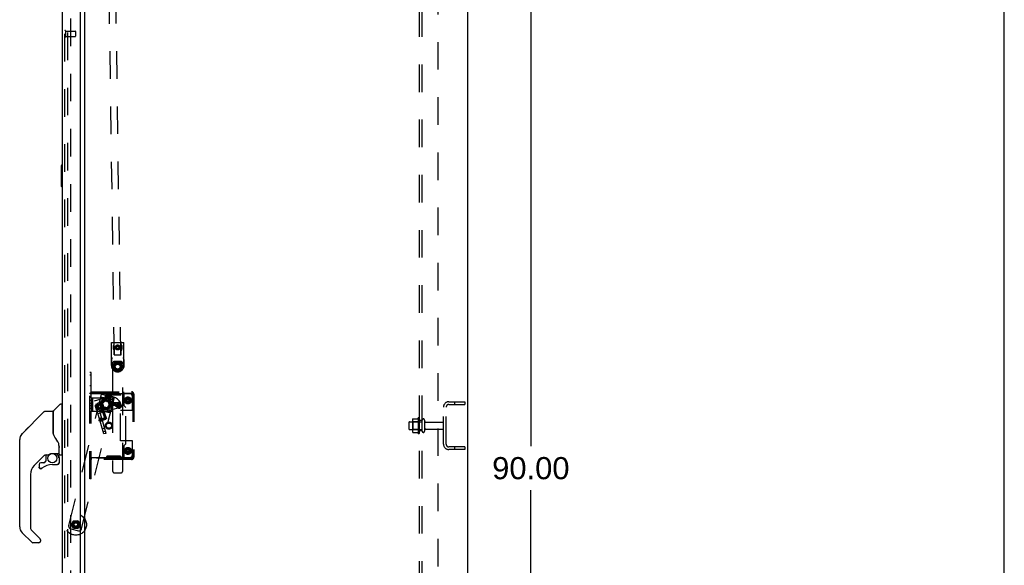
# Model space of a CAD drawing. Header units: inches. Extents: x 0 to 236, y 0 to 153.
# Tile 92 of 99: x 190 to 236, y 50 to 76. Entities that reach past the tile are written whole.
import ezdxf

# ---------------------------------------------------------------- set-up
doc = ezdxf.new("R2010")
doc.units = ezdxf.units.IN
doc.header["$LTSCALE"] = 12.986111
doc.header["$MEASUREMENT"] = 0
doc.linetypes.add('HIDDEN', pattern=[0.2, 0.1, -0.1])
doc.layers.get('0').update_dxf_attribs({"linetype": 'CONTINUOUS'})
for name, color, linetype in [('DEFAULT_2', 8, 'HIDDEN'), ('DIMENSIONS', 7, 'CONTINUOUS'), ('DOOR_2_ASSEMBLY', 7, 'CONTINUOUS'), ('DOOR_3_ASSEMBLY', 7, 'CONTINUOUS'), ('MAIN_DOOR_ASSEMBLY', 7, 'CONTINUOUS'), ('SUBPANELS', 7, 'CONTINUOUS')]:
    doc.layers.add(name, color=color, linetype=linetype)
doc.styles.get("Standard").update_dxf_attribs({"font": 'arial.ttf'})
doc.dimstyles.new('DIMSTYLE_1', dxfattribs={"dimtxt": 1.041667, "dimasz": 1.388889, "dimexe": 0.09, "dimexo": 0.07, "dimgap": 0.0375, "dimtad": 0, "dimtih": 1, "dimtoh": 1, "dimzin": 4, "dimdsep": 46, "dimtxsty": 'Standard', "dimblk": '_FILLED', "dimblk1": '_FILLED', "dimblk2": '_FILLED', "dimcen": 0.09, "dimadec": 3, "dimazin": 1, "dimtfac": 1, "dimtdec": 3, "dimtofl": 0, "dimtmove": 0, "dimatfit": 3, "dimldrblk": '_FILLED', "dimfxl": 0, "dimtolj": 1, "dimtzin": 4, "dimarcsym": 0})

# ---------------------------------------------------------------- blocks, each defined once
blk = doc.blocks.new('_FILLED')
at = {"color": 0, "linetype": 'ByBlock'}
blk.add_solid([(0, 0), (-1, 0.2), (-1, -0.2)], dxfattribs=at)
blk = doc.blocks.new('*D4')
at = {"layer": 'DIMENSIONS', "color": 2, "linetype": 'Continuous'}
for p, q in [((211.619, 99.742), (215.073, 99.742)), ((213.823, 99.742), (213.823, 55.783)), ((213.823, 9.742), (213.823, 53.7)), ((211.619, 9.742), (215.073, 9.742))]:
    blk.add_line(p, q, dxfattribs=at)
at = {"layer": 'DIMENSIONS', "color": 2, "linetype": 'Continuous', "xscale": 1.3888888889, "yscale": 1.3888888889, "zscale": 1.3888888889}
for p, rotation in [((213.823, 99.742), 90), ((213.823, 9.742), 270)]:
    blk.add_blockref('_FILLED', p, dxfattribs=dict(at, rotation=rotation))
at = {"layer": 'DIMENSIONS', "color": 2, "linetype": 'Continuous', "insert": (213.823, 55.263), "char_height": 1.0417, "width": 3.64002, "attachment_point": 2, "line_spacing_factor": 0.9}
blk.add_mtext('90.00', dxfattribs=at)

msp = doc.modelspace()

# ---------------------------------------------------------------- linework, layer by layer
at = {"color": 7, "linetype": 'Continuous'}
for p, q in [((236.111, 0), (236.111, 152.778)), ((210.835, 99.617), (210.835, 9.867)), ((192.835, 17.023), (192.835, 96.461))]:
    msp.add_line(p, q, dxfattribs=at)
at = {"layer": 'DEFAULT_2', "color": 8, "linetype": 'HIDDEN'}
for p, q in [((194.217, 60.074), (193.678, 98.07)), ((194.529, 60.078), (193.99, 98.074)), ((192.022, 16.804), (192.022, 96.679)), ((192.147, 96.679), (192.147, 16.804)), ((194.078, 59.567), (194.078, 60.652)), ((194.078, 60.652), (194.668, 60.652)), ((194.211, 60.067), (194.211, 60.642)), ((194.373, 60.49), (194.314, 60.456)), ((194.314, 60.388), (194.314, 60.456)), ((194.314, 60.388), (194.373, 60.354)), ((194.432, 60.456), (194.373, 60.49)), ((194.373, 60.354), (194.432, 60.388)), ((194.432, 60.456), (194.432, 60.388)), ((194.536, 60.067), (194.536, 60.642)), ((194.559, 60.306), (194.559, 60.305)), ((194.668, 59.567), (194.668, 60.652)), ((194.089, 59.856), (194.089, 59.488)), ((194.211, 60.067), (194.536, 60.067)), ((194.329, 60.075), (194.483, 60.077)), ((194.483, 60.077), (194.529, 60.078)), ((194.529, 60.078), (194.529, 60.078)), ((194.657, 59.856), (194.657, 59.488)), ((194.089, 59.771), (194.089, 59.486)), ((194.123, 59.641), (194.123, 57.836)), ((194.14, 59.516), (194.13, 59.516)), ((194.131, 59.521), (194.248, 59.723)), ((194.248, 59.309), (194.131, 59.511)), ((194.498, 59.766), (194.248, 59.766)), ((194.256, 59.718), (194.251, 59.727)), ((194.256, 59.728), (194.49, 59.728)), ((194.495, 59.727), (194.49, 59.718)), ((194.499, 59.723), (194.615, 59.521)), ((194.615, 59.511), (194.499, 59.309)), ((194.617, 59.516), (194.607, 59.516)), ((194.623, 54.641), (194.623, 59.641)), ((194.657, 59.771), (194.657, 59.486)), ((193.064, 54.242), (193.064, 59.242)), ((193.124, 59.242), (193.064, 59.242)), ((193.124, 59.117), (193.064, 59.117)), ((193.124, 58.054), (193.124, 59.242)), ((194.256, 59.314), (194.251, 59.305)), ((194.49, 59.304), (194.256, 59.304)), ((194.495, 59.305), (194.49, 59.314)), ((193.124, 58.617), (193.064, 58.617)), ((192.07, 52.041), (193.612, 58.227)), ((192.677, 51.89), (194.219, 58.076)), ((193.124, 58.268), (193.064, 58.268)), ((193.071, 58.257), (193.069, 58.259)), ((193.839, 58.242), (193.093, 58.242)), ((193.124, 58.054), (193.124, 57.429)), ((193.124, 58.054), (194.124, 58.054)), ((193.132, 58.255), (193.13, 58.257)), ((193.139, 58.336), (193.139, 58.276)), ((193.139, 58.336), (195.019, 58.336)), ((193.139, 58.276), (194.669, 58.276)), ((193.184, 58.054), (193.184, 57.429)), ((193.278, 57.913), (193.903, 58.093)), ((193.826, 56.38), (193.378, 57.942)), ((193.582, 58.106), (194.189, 57.954)), ((193.612, 58.227), (194.219, 58.076)), ((193.72, 58.071), (193.701, 57.993)), ((193.708, 57.981), (193.701, 57.993)), ((194.031, 57.911), (193.701, 57.993)), ((194.019, 57.904), (193.708, 57.981)), ((193.774, 57.975), (193.762, 57.968)), ((193.794, 58.181), (193.764, 58.06)), ((193.778, 58.112), (193.765, 58.06)), ((193.804, 58.096), (193.774, 57.975)), ((193.778, 58.112), (194.019, 58.052)), ((193.78, 57.958), (193.854, 58.254)), ((193.848, 57.88), (193.78, 57.958)), ((193.944, 57.917), (193.78, 57.958)), ((193.804, 58.096), (193.797, 58.108)), ((193.988, 58.05), (193.804, 58.096)), ((193.877, 58.248), (193.848, 58.132)), ((193.848, 58.132), (193.966, 58.103)), ((193.853, 58.21), (193.85, 58.216)), ((194.011, 58.225), (193.866, 58.261)), ((193.868, 58.261), (193.877, 58.248)), ((193.876, 58.242), (193.876, 58.182)), ((194.501, 58.242), (193.876, 58.242)), ((193.876, 58.182), (193.876, 58.181)), ((194.501, 58.182), (193.876, 58.182)), ((193.995, 58.219), (193.877, 58.248)), ((193.906, 58.241), (193.877, 58.125)), ((193.903, 58.252), (193.906, 58.241)), ((193.965, 58.226), (193.936, 58.11)), ((193.939, 57.942), (194.439, 57.617)), ((193.944, 57.917), (194.018, 58.213)), ((193.988, 58.05), (193.958, 57.929)), ((193.961, 57.975), (194.46, 57.65)), ((193.973, 58.235), (193.965, 58.226)), ((193.995, 58.219), (193.966, 58.103)), ((193.988, 58.05), (194, 58.057)), ((194.008, 58.226), (193.995, 58.219)), ((194.019, 58.052), (194.006, 58)), ((194.037, 58.121), (194.007, 58)), ((194.05, 57.989), (194.031, 57.911)), ((194.121, 58.182), (194.121, 58.242)), ((194.123, 58.336), (194.123, 58.276)), ((194.124, 58.054), (194.124, 57.429)), ((194.257, 58.182), (194.257, 58.242)), ((194.501, 58.242), (194.501, 58.182)), ((194.501, 58.182), (194.501, 58.181)), ((194.51, 58.239), (194.512, 58.239)), ((194.522, 58.241), (194.525, 58.241)), ((194.939, 58.242), (194.538, 58.242)), ((194.654, 58.336), (194.654, 58.276)), ((194.669, 58.276), (194.669, 57.696)), ((194.669, 58.276), (195.019, 58.276)), ((195.064, 57.462), (195.064, 58.117)), ((195.076, 58.216), (195.133, 58.216)), ((195.079, 58.216), (195.079, 55.268)), ((195.133, 58.216), (195.139, 58.216)), ((195.139, 58.216), (195.139, 55.268)), ((193.184, 57.929), (193.064, 57.929)), ((193.064, 57.797), (193.124, 57.797)), ((193.064, 57.686), (193.124, 57.686)), ((193.184, 57.554), (193.064, 57.554)), ((193.184, 57.806), (193.124, 57.806)), ((193.184, 57.678), (193.124, 57.678)), ((193.726, 56.351), (193.278, 57.913)), ((193.306, 57.674), (193.347, 57.53)), ((193.306, 57.671), (193.319, 57.663)), ((193.606, 57.77), (193.312, 57.686)), ((193.316, 57.636), (193.327, 57.634)), ((193.319, 57.663), (193.434, 57.696)), ((193.319, 57.663), (193.353, 57.546)), ((193.327, 57.634), (193.443, 57.667)), ((193.43, 57.762), (193.33, 57.733)), ((193.336, 57.567), (193.344, 57.575)), ((193.344, 57.575), (193.46, 57.608)), ((193.346, 57.532), (193.353, 57.546)), ((193.353, 57.546), (193.468, 57.579)), ((193.652, 57.608), (193.359, 57.524)), ((193.378, 57.746), (193.43, 57.761)), ((193.447, 57.507), (193.378, 57.746)), ((193.396, 57.721), (193.384, 57.728)), ((193.396, 57.721), (193.515, 57.755)), ((193.396, 57.721), (193.448, 57.538)), ((193.499, 57.522), (193.399, 57.493)), ((193.418, 57.805), (193.495, 57.827)), ((193.468, 57.579), (193.434, 57.696)), ((193.448, 57.538), (193.442, 57.526)), ((193.447, 57.507), (193.499, 57.522)), ((193.448, 57.538), (193.568, 57.572)), ((193.451, 57.313), (194.556, 57.63)), ((193.495, 57.827), (193.588, 57.5)), ((193.507, 57.82), (193.495, 57.827)), ((193.507, 57.82), (193.595, 57.513)), ((193.511, 57.478), (193.588, 57.5)), ((193.515, 57.755), (193.522, 57.767)), ((193.603, 57.656), (193.565, 57.643)), ((193.565, 57.643), (193.765, 57.077)), ((193.568, 57.572), (193.58, 57.566)), ((193.595, 57.513), (193.588, 57.5)), ((193.802, 57.09), (193.597, 57.673)), ((193.603, 57.656), (193.606, 57.649)), ((193.606, 57.77), (193.652, 57.608)), ((193.687, 57.705), (193.606, 57.77)), ((193.63, 57.788), (193.761, 57.924)), ((193.682, 57.606), (193.63, 57.788)), ((193.764, 57.915), (193.638, 57.785)), ((193.638, 57.785), (193.688, 57.612)), ((193.638, 57.785), (193.655, 57.781)), ((193.687, 57.705), (193.652, 57.608)), ((193.769, 57.899), (193.655, 57.781)), ((193.655, 57.781), (193.7, 57.624)), ((193.866, 57.56), (193.682, 57.606)), ((193.688, 57.612), (193.7, 57.624)), ((193.688, 57.612), (193.863, 57.568)), ((193.697, 57.506), (193.696, 57.508)), ((193.697, 57.506), (193.839, 57.104)), ((193.858, 57.585), (193.7, 57.624)), ((193.761, 57.924), (193.945, 57.878)), ((193.764, 57.915), (193.769, 57.899)), ((193.939, 57.872), (193.764, 57.915)), ((193.927, 57.859), (193.769, 57.899)), ((193.848, 57.88), (193.944, 57.917)), ((193.972, 57.702), (193.858, 57.585)), ((193.863, 57.568), (193.858, 57.585)), ((193.863, 57.568), (193.989, 57.698)), ((193.997, 57.696), (193.866, 57.56)), ((193.939, 57.872), (193.927, 57.859)), ((193.927, 57.859), (193.972, 57.702)), ((193.989, 57.698), (193.939, 57.872)), ((193.945, 57.878), (193.997, 57.696)), ((193.958, 57.929), (193.965, 57.917)), ((193.989, 57.698), (193.972, 57.702)), ((194.019, 57.904), (194.031, 57.911)), ((194.075, 57.808), (194.072, 57.813)), ((194.077, 57.805), (194.417, 57.584)), ((194.123, 57.836), (194.393, 57.836)), ((194.123, 57.696), (194.123, 54.641)), ((194.393, 57.696), (194.123, 57.696)), ((194.345, 57.728), (194.376, 57.728)), ((194.345, 57.706), (194.376, 57.706)), ((194.522, 57.75), (194.556, 57.63)), ((194.764, 57.601), (194.669, 57.696)), ((194.764, 55.883), (194.764, 57.601)), ((209.71, 55.867), (209.71, 57.617)), ((209.835, 55.867), (209.835, 57.617)), ((209.96, 57.867), (210.71, 57.867)), ((209.96, 57.742), (210.71, 57.742)), ((210.234, 57.867), (210.234, 57.742)), ((210.71, 57.867), (210.71, 57.742)), ((193.124, 54.242), (193.124, 57.429)), ((193.124, 57.429), (194.124, 57.429)), ((193.616, 57.113), (193.516, 57.085)), ((193.525, 57.035), (193.789, 57.128)), ((193.538, 56.997), (193.802, 57.09)), ((193.551, 56.96), (193.815, 57.053)), ((193.552, 57.469), (193.916, 57.378)), ((194.504, 56.022), (194.504, 57.462)), ((195.064, 57.462), (194.504, 57.462)), ((208.27, 57.061), (208.488, 57.061)), ((208.515, 57.098), (208.515, 56.386)), ((208.585, 56.408), (208.585, 57.076)), ((193.659, 56.964), (193.559, 56.935)), ((193.757, 56.623), (193.657, 56.595)), ((208.085, 56.895), (208.085, 56.589)), ((208.115, 56.925), (208.71, 56.925)), ((208.115, 56.559), (208.71, 56.559)), ((208.249, 56.997), (208.249, 56.486)), ((208.269, 56.925), (208.249, 56.945)), ((208.269, 56.558), (208.249, 56.538)), ((208.565, 56.925), (208.269, 56.925)), ((208.269, 56.925), (208.269, 56.558)), ((208.565, 56.558), (208.269, 56.558)), ((208.565, 56.925), (208.585, 56.945)), ((208.565, 56.925), (208.565, 56.558)), ((208.565, 56.558), (208.585, 56.538)), ((208.71, 56.477), (208.71, 57.006)), ((208.816, 57.006), (208.816, 56.477)), ((208.878, 56.908), (209.68, 56.908)), ((208.878, 56.576), (209.68, 56.576)), ((193.8, 56.473), (193.7, 56.445)), ((193.826, 56.38), (193.726, 56.351)), ((208.27, 56.423), (208.488, 56.423)), ((195.064, 56.022), (194.504, 56.022)), ((194.669, 55.788), (194.764, 55.883)), ((194.669, 55.788), (194.669, 55.208)), ((195.064, 55.367), (195.064, 56.022)), ((210.71, 55.742), (209.96, 55.742)), ((210.234, 55.742), (210.234, 55.617)), ((210.71, 55.742), (210.71, 55.617)), ((193.124, 55.216), (193.064, 55.216)), ((193.069, 55.225), (193.066, 55.223)), ((193.077, 55.231), (193.074, 55.229)), ((193.087, 55.237), (193.084, 55.235)), ((193.093, 55.242), (193.09, 55.239)), ((193.093, 55.242), (193.839, 55.242)), ((193.139, 55.148), (193.139, 55.208)), ((194.669, 55.208), (193.139, 55.208)), ((193.876, 55.242), (193.876, 55.302)), ((193.876, 55.302), (193.876, 55.302)), ((194.501, 55.302), (193.876, 55.302)), ((194.501, 55.242), (193.876, 55.242)), ((194.121, 55.242), (194.121, 55.302)), ((194.123, 55.148), (194.123, 55.208)), ((194.257, 55.242), (194.257, 55.302)), ((194.501, 55.242), (194.501, 55.302)), ((194.501, 55.302), (194.501, 55.302)), ((194.538, 55.242), (194.939, 55.242)), ((194.654, 55.148), (194.654, 55.208)), ((195.019, 55.208), (194.669, 55.208)), ((195.076, 55.268), (195.133, 55.268)), ((195.133, 55.268), (195.139, 55.268)), ((210.71, 55.617), (209.96, 55.617)), ((193.124, 54.867), (193.064, 54.867)), ((195.019, 55.148), (193.139, 55.148)), ((193.124, 54.367), (193.064, 54.367)), ((193.124, 54.242), (193.064, 54.242)), ((194.248, 54.516), (194.498, 54.516)), ((192.196, 52.092), (192.296, 52.264)), ((192.296, 51.91), (192.196, 52.082)), ((192.25, 52.102), (192.282, 52.102)), ((192.25, 52.072), (192.282, 52.072)), ((192.284, 52.185), (192.307, 52.162)), ((192.284, 51.989), (192.307, 52.012)), ((192.304, 52.269), (192.503, 52.269)), ((192.306, 52.206), (192.328, 52.183)), ((192.306, 51.968), (192.328, 51.99)), ((192.389, 52.208), (192.389, 52.241)), ((192.389, 51.933), (192.389, 51.965)), ((192.419, 52.241), (192.419, 52.208)), ((192.419, 51.965), (192.419, 51.933)), ((192.479, 52.183), (192.502, 52.206)), ((192.479, 51.99), (192.502, 51.968)), ((192.5, 52.162), (192.523, 52.185)), ((192.5, 52.012), (192.523, 51.989)), ((192.511, 52.264), (192.611, 52.092)), ((192.611, 52.082), (192.511, 51.91)), ((192.525, 52.102), (192.557, 52.102)), ((192.525, 52.072), (192.557, 52.072)), ((192.161, 51.89), (192.525, 51.799)), ((192.503, 51.905), (192.304, 51.905))]:
    msp.add_line(p, q, dxfattribs=at)
for points in [[(194.187, 60.537), (194.187, 60.538), (194.187, 60.54), (194.187, 60.542), (194.186, 60.544), (194.185, 60.546), (194.184, 60.548), (194.182, 60.55), (194.181, 60.552)], [(194.187, 60.307), (194.187, 60.305), (194.187, 60.304), (194.187, 60.302), (194.186, 60.3), (194.185, 60.298), (194.184, 60.296), (194.182, 60.294), (194.181, 60.291)], [(194.186, 60.535), (194.186, 60.535), (194.185, 60.534)], [(194.185, 60.309), (194.186, 60.308), (194.186, 60.308), (194.186, 60.308), (194.186, 60.307), (194.186, 60.307), (194.187, 60.307), (194.187, 60.307)], [(194.187, 60.537), (194.187, 60.537), (194.186, 60.536), (194.186, 60.536), (194.186, 60.536), (194.186, 60.535)], [(194.56, 60.537), (194.559, 60.538), (194.559, 60.54), (194.559, 60.542), (194.56, 60.544), (194.561, 60.546), (194.562, 60.548), (194.564, 60.55), (194.566, 60.552)], [(194.559, 60.306), (194.559, 60.306), (194.56, 60.307), (194.56, 60.307), (194.56, 60.308), (194.561, 60.309), (194.561, 60.309)], [(194.559, 60.305), (194.559, 60.302), (194.56, 60.3), (194.561, 60.298), (194.562, 60.296), (194.564, 60.294), (194.566, 60.291)], [(194.561, 60.534), (194.561, 60.535), (194.56, 60.535), (194.56, 60.536), (194.56, 60.536), (194.56, 60.536), (194.56, 60.537), (194.56, 60.537)], [(194.102, 59.95), (194.099, 59.939), (194.096, 59.929), (194.095, 59.919), (194.093, 59.909), (194.092, 59.9), (194.091, 59.891), (194.09, 59.881), (194.089, 59.872), (194.089, 59.864), (194.089, 59.856)], [(194.089, 59.771), (194.09, 59.78), (194.09, 59.79), (194.091, 59.8), (194.091, 59.81), (194.092, 59.82), (194.094, 59.831), (194.095, 59.843), (194.097, 59.854), (194.1, 59.866), (194.102, 59.879)], [(194.217, 60.074), (194.217, 60.074), (194.218, 60.074), (194.329, 60.075)], [(194.644, 59.879), (194.647, 59.866), (194.649, 59.854), (194.651, 59.843), (194.653, 59.831), (194.654, 59.82), (194.655, 59.81), (194.656, 59.8), (194.656, 59.79), (194.657, 59.78), (194.657, 59.771)], [(194.657, 59.856), (194.657, 59.866), (194.657, 59.877), (194.656, 59.888), (194.655, 59.9), (194.653, 59.912), (194.651, 59.924), (194.648, 59.937), (194.645, 59.95)], [(193.069, 58.259), (193.066, 58.261), (193.065, 58.263), (193.064, 58.266), (193.064, 58.268)], [(193.081, 58.251), (193.077, 58.253), (193.074, 58.255), (193.071, 58.257)], [(193.09, 58.244), (193.087, 58.246), (193.084, 58.249), (193.081, 58.251), (193.077, 58.253)], [(193.093, 58.242), (193.09, 58.244), (193.087, 58.246), (193.084, 58.249)], [(193.138, 58.242), (193.138, 58.244), (193.138, 58.246), (193.137, 58.249), (193.135, 58.251), (193.134, 58.253), (193.132, 58.255), (193.13, 58.257), (193.128, 58.259), (193.126, 58.261), (193.125, 58.263), (193.124, 58.266), (193.124, 58.268)], [(193.848, 58.223), (193.845, 58.23), (193.842, 58.236), (193.839, 58.242)], [(193.85, 58.216), (193.848, 58.223), (193.845, 58.23), (193.842, 58.236), (193.839, 58.242)], [(193.852, 58.241), (193.848, 58.241), (193.844, 58.242), (193.839, 58.242)], [(193.865, 58.239), (193.864, 58.239), (193.863, 58.24), (193.861, 58.24), (193.858, 58.24), (193.855, 58.241), (193.852, 58.241), (193.848, 58.241), (193.844, 58.242)], [(193.857, 58.198), (193.855, 58.204), (193.853, 58.21)], [(193.876, 58.181), (193.873, 58.181), (193.87, 58.182), (193.867, 58.183), (193.864, 58.186), (193.862, 58.189), (193.859, 58.194), (193.857, 58.198), (193.855, 58.204)], [(193.874, 58.239), (193.872, 58.239), (193.871, 58.238), (193.87, 58.238), (193.869, 58.238), (193.868, 58.238), (193.867, 58.239), (193.865, 58.239)], [(193.876, 58.24), (193.874, 58.239), (193.872, 58.239), (193.871, 58.238), (193.87, 58.238)], [(194.072, 57.813), (194.07, 57.815), (194.068, 57.819), (194.065, 57.822), (194.062, 57.826), (194.059, 57.83), (194.056, 57.834), (194.052, 57.838), (194.049, 57.843), (194.045, 57.848), (194.04, 57.853), (194.036, 57.858), (194.031, 57.863), (194.027, 57.868), (194.022, 57.874), (194.016, 57.879), (194.011, 57.884), (194.006, 57.889), (194, 57.894), (193.995, 57.9), (193.989, 57.905), (193.983, 57.91), (193.977, 57.915), (193.971, 57.919), (193.965, 57.924), (193.958, 57.929), (193.952, 57.933), (193.946, 57.938), (193.939, 57.942)], [(194.501, 58.24), (194.504, 58.239), (194.505, 58.239), (194.506, 58.238), (194.507, 58.238), (194.508, 58.238), (194.509, 58.238), (194.51, 58.239)], [(194.501, 58.181), (194.504, 58.181), (194.507, 58.182), (194.51, 58.183), (194.513, 58.186), (194.515, 58.189), (194.518, 58.194), (194.52, 58.198), (194.522, 58.204)], [(194.504, 58.239), (194.505, 58.239), (194.506, 58.238), (194.507, 58.238)], [(194.511, 58.239), (194.512, 58.239), (194.513, 58.239), (194.514, 58.24), (194.516, 58.24), (194.519, 58.24), (194.522, 58.241), (194.525, 58.241), (194.529, 58.241), (194.533, 58.242)], [(194.522, 58.204), (194.524, 58.21), (194.527, 58.216), (194.529, 58.223), (194.532, 58.23)], [(194.529, 58.241), (194.533, 58.242), (194.538, 58.242)], [(194.532, 58.23), (194.535, 58.236), (194.538, 58.242)], [(195.076, 58.216), (195.073, 58.222), (195.069, 58.228), (195.065, 58.234), (195.06, 58.24), (195.054, 58.246), (195.047, 58.252), (195.041, 58.258), (195.033, 58.264), (195.026, 58.27), (195.019, 58.276)], [(195.133, 58.216), (195.127, 58.222), (195.12, 58.228), (195.111, 58.234), (195.101, 58.24), (195.089, 58.246), (195.076, 58.252), (195.063, 58.258), (195.048, 58.264), (195.034, 58.27), (195.019, 58.276)], [(193.696, 57.508), (193.693, 57.511), (193.691, 57.513), (193.689, 57.516), (193.686, 57.519), (193.684, 57.522), (193.681, 57.525), (193.678, 57.529), (193.674, 57.533), (193.671, 57.538), (193.667, 57.542), (193.664, 57.547), (193.66, 57.553), (193.656, 57.558), (193.652, 57.564), (193.648, 57.569), (193.644, 57.575), (193.64, 57.582), (193.637, 57.588), (193.633, 57.594), (193.629, 57.601), (193.625, 57.608), (193.622, 57.614), (193.618, 57.621), (193.615, 57.628), (193.612, 57.635), (193.609, 57.642), (193.606, 57.649)], [(193.907, 57.896), (193.901, 57.899), (193.896, 57.902), (193.891, 57.904), (193.885, 57.907), (193.88, 57.909), (193.874, 57.911), (193.869, 57.913), (193.863, 57.915), (193.857, 57.916), (193.851, 57.918), (193.845, 57.919), (193.839, 57.92), (193.834, 57.921), (193.828, 57.921), (193.822, 57.922), (193.816, 57.922), (193.81, 57.922), (193.804, 57.921)], [(193.907, 57.896), (193.901, 57.898), (193.896, 57.9), (193.89, 57.902), (193.885, 57.904), (193.879, 57.906), (193.873, 57.908), (193.868, 57.909), (193.862, 57.911), (193.856, 57.913), (193.85, 57.914), (193.844, 57.915), (193.839, 57.916), (193.833, 57.918), (193.827, 57.919), (193.821, 57.919), (193.815, 57.92), (193.809, 57.921), (193.804, 57.921)], [(194.077, 57.805), (194.077, 57.806), (194.075, 57.808)], [(208.261, 57.055), (208.261, 57.056), (208.263, 57.057), (208.264, 57.059), (208.265, 57.06), (208.267, 57.06), (208.268, 57.061), (208.27, 57.061)], [(208.497, 57.066), (208.497, 57.066), (208.497, 57.065), (208.496, 57.065), (208.496, 57.065), (208.496, 57.065), (208.496, 57.064), (208.495, 57.064), (208.495, 57.064), (208.495, 57.063), (208.494, 57.063), (208.494, 57.063), (208.494, 57.062), (208.493, 57.062), (208.492, 57.062), (208.491, 57.061), (208.49, 57.061), (208.489, 57.061), (208.488, 57.061)], [(208.261, 56.429), (208.261, 56.427), (208.263, 56.426), (208.264, 56.425), (208.265, 56.424), (208.267, 56.423), (208.268, 56.423), (208.27, 56.423)], [(208.488, 56.423), (208.489, 56.423), (208.49, 56.423), (208.491, 56.422), (208.492, 56.422), (208.493, 56.422), (208.494, 56.421), (208.494, 56.421), (208.494, 56.421), (208.495, 56.42), (208.495, 56.42), (208.495, 56.42), (208.496, 56.419), (208.496, 56.419), (208.496, 56.419), (208.496, 56.418), (208.497, 56.418), (208.497, 56.418), (208.497, 56.418)], [(193.066, 55.223), (193.065, 55.22), (193.064, 55.218), (193.064, 55.216)], [(193.093, 55.242), (193.09, 55.239), (193.087, 55.237), (193.084, 55.235), (193.081, 55.233), (193.077, 55.231), (193.074, 55.229), (193.071, 55.227), (193.069, 55.225)], [(193.128, 55.224), (193.126, 55.222), (193.125, 55.22), (193.124, 55.218), (193.124, 55.216)], [(193.132, 55.228), (193.13, 55.226), (193.128, 55.224), (193.126, 55.222)], [(193.138, 55.242), (193.138, 55.239), (193.138, 55.237), (193.137, 55.235), (193.135, 55.232), (193.134, 55.23), (193.132, 55.228), (193.13, 55.226)], [(193.87, 55.302), (193.867, 55.3), (193.864, 55.298), (193.862, 55.294), (193.859, 55.29), (193.857, 55.285), (193.855, 55.28), (193.853, 55.274), (193.85, 55.267), (193.848, 55.261), (193.845, 55.254), (193.842, 55.248), (193.839, 55.242)], [(193.866, 55.245), (193.865, 55.245), (193.864, 55.244), (193.863, 55.244), (193.861, 55.244), (193.858, 55.243), (193.855, 55.243), (193.852, 55.243), (193.848, 55.242), (193.844, 55.242), (193.839, 55.242)], [(193.871, 55.245), (193.87, 55.245), (193.869, 55.245), (193.868, 55.245), (193.867, 55.245), (193.866, 55.245)], [(193.876, 55.302), (193.873, 55.303), (193.87, 55.302)], [(193.876, 55.243), (193.874, 55.244), (193.872, 55.245), (193.871, 55.245)], [(194.501, 55.302), (194.504, 55.303), (194.507, 55.302), (194.51, 55.3), (194.513, 55.298), (194.515, 55.294), (194.518, 55.29), (194.52, 55.285), (194.522, 55.28), (194.524, 55.274), (194.527, 55.267), (194.529, 55.261), (194.532, 55.254), (194.535, 55.248), (194.538, 55.242)], [(194.501, 55.243), (194.504, 55.244), (194.505, 55.245), (194.506, 55.245), (194.507, 55.245), (194.508, 55.245), (194.509, 55.245), (194.51, 55.245), (194.512, 55.245)], [(194.512, 55.245), (194.513, 55.244), (194.514, 55.244), (194.516, 55.244), (194.519, 55.243), (194.522, 55.243), (194.525, 55.243), (194.529, 55.242)], [(194.529, 55.242), (194.533, 55.242), (194.538, 55.242)], [(195.076, 55.268), (195.073, 55.262), (195.069, 55.256), (195.065, 55.25), (195.06, 55.244), (195.054, 55.238), (195.047, 55.232), (195.041, 55.226), (195.033, 55.22), (195.026, 55.214), (195.019, 55.208)], [(195.133, 55.268), (195.127, 55.262), (195.12, 55.256), (195.111, 55.25), (195.101, 55.244), (195.089, 55.238), (195.076, 55.232), (195.063, 55.226), (195.048, 55.22), (195.034, 55.214), (195.019, 55.208)]]:
    msp.add_lwpolyline(points, dxfattribs=at)
for centre, radius in [((194.373, 60.422), 0.116), ((194.373, 60.422), 0.0935), ((194.373, 60.422), 0.0563), ((194.373, 59.516), 0.204), ((194.373, 59.516), 0.169), ((194.373, 59.516), 0.145), ((194.373, 59.516), 0.126), ((194.373, 59.516), 0.125), ((194.373, 59.516), 0.124), ((194.373, 59.516), 0.114), ((193.814, 57.749), 0.27), ((193.814, 57.749), 0.23), ((193.814, 57.742), 0.211), ((193.814, 57.749), 0.191), ((194.854, 57.929), 0.163), ((194.854, 57.929), 0.108), ((194.859, 57.929), 0.1), ((194.854, 57.929), 0.08), ((194.854, 57.929), 0.078), ((194.854, 57.929), 0.068), ((194.854, 57.929), 0.0485), ((193.814, 57.742), 0.18), ((193.814, 57.742), 0.164), ((194.406, 57.717), 0.078), ((194.406, 57.717), 0.065), ((194.439, 57.617), 0.068), ((194.439, 57.617), 0.0395), ((193.538, 56.997), 0.0395), ((193.802, 57.09), 0.0395), ((193.96, 56.742), 0.164), ((193.96, 56.742), 0.124), ((194.854, 55.554), 0.163), ((194.854, 55.554), 0.108), ((194.859, 55.554), 0.1), ((194.854, 55.554), 0.08), ((194.854, 55.554), 0.078), ((194.854, 55.554), 0.068), ((194.854, 55.554), 0.0485), ((192.404, 52.087), 0.5), ((192.404, 52.087), 0.175), ((192.404, 52.087), 0.128), ((192.404, 52.087), 0.11), ((192.404, 52.087), 0.1), ((192.404, 52.087), 0.0965), ((192.404, 52.087), 0.095), ((192.404, 52.087), 0.094), ((192.404, 52.087), 0.084)]:
    msp.add_circle(centre, radius, dxfattribs=at)
for centre, radius, start, end in [((194.373, 60.422), 0.219, 149.0506, 210.9517), ((194.201, 60.642), 0.01, 0, 90), ((194.546, 60.642), 0.01, 90, 180), ((194.373, 60.422), 0.219, 329.0479, 30.9505), ((194.373, 59.567), 0.295, 180, 360), ((194.248, 59.641), 0.125, 90, 180), ((194.14, 59.516), 0.01, 150, 210), ((194.256, 59.718), 0.01, 90, 150), ((194.49, 59.718), 0.01, 30, 90), ((194.498, 59.641), 0.125, 0, 90), ((194.607, 59.516), 0.01, 330, 30), ((194.256, 59.314), 0.01, 210, 270), ((194.49, 59.314), 0.01, 270, 330), ((193.864, 58.252), 0.01, 76, 166), ((194.041, 57.612), 0.5, 16, 106), ((194.008, 58.216), 0.01, 346, 76), ((194.939, 58.117), 0.125, 0, 90), ((195.019, 58.216), 0.12, 0, 90), ((195.019, 58.216), 0.06, 0, 90), ((193.315, 57.676), 0.01, 106, 196), ((193.356, 57.533), 0.01, 196, 286), ((193.582, 57.59), 0.125, 166, 256), ((194.406, 57.717), 0.0625, 190.1369, 169.8631), ((194.406, 57.717), 0.0525, 192.0944, 167.9056), ((194.406, 57.717), 0.0475, 193.39, 166.61), ((194.406, 57.717), 0.0325, 199.7832, 160.2168), ((194.393, 57.766), 0.07, 270, 90), ((209.96, 57.617), 0.25, 90, 180), ((209.96, 57.617), 0.125, 90, 180), ((193.946, 57.499), 0.125, 256, 346), ((208.39, 56.997), 0.141, 156.05, 180), ((209.115, 56.742), 0.698, 149.3369, 152.3186), ((208.546, 57.076), 0.0384, 0, 145.5503), ((208.763, 57.006), 0.053, 0, 180), ((208.115, 56.895), 0.03, 90, 180), ((208.115, 56.589), 0.03, 180, 270), ((208.878, 56.97), 0.0625, 180, 270), ((208.878, 56.513), 0.0625, 90, 180), ((209.68, 56.878), 0.03, 0, 90), ((209.68, 56.606), 0.03, 270, 360), ((208.39, 56.486), 0.141, 180, 203.95), ((209.115, 56.742), 0.698, 207.6814, 210.6631), ((208.546, 56.408), 0.0384, 214.4497, 360), ((208.763, 56.477), 0.053, 180, 360), ((209.96, 55.867), 0.25, 180, 270), ((209.96, 55.867), 0.125, 180, 270), ((194.939, 55.367), 0.125, 270, 360), ((195.019, 55.268), 0.12, 270, 360), ((195.019, 55.268), 0.06, 270, 360), ((194.248, 54.641), 0.125, 180, 270), ((194.498, 54.641), 0.125, 270, 360), ((192.191, 52.011), 0.125, 166, 256), ((192.205, 52.087), 0.01, 150, 210), ((192.404, 52.087), 0.154, 174.4236, 185.5764), ((192.404, 52.087), 0.122, 142.0335, 172.9665), ((192.404, 52.087), 0.122, 187.0335, 217.9665), ((192.404, 52.087), 0.154, 129.4236, 140.5764), ((192.404, 52.087), 0.154, 219.4236, 230.5764), ((192.304, 52.259), 0.01, 90, 150), ((192.404, 52.087), 0.122, 97.0335, 127.9665), ((192.404, 52.087), 0.122, 232.0335, 262.9665), ((192.404, 52.087), 0.154, 84.4236, 95.5764), ((192.404, 52.087), 0.154, 264.4236, 275.5764), ((192.404, 52.087), 0.122, 52.0335, 82.9665), ((192.404, 52.087), 0.122, 277.0335, 307.9665), ((192.404, 52.087), 0.122, 7.0335, 37.9665), ((192.404, 52.087), 0.122, 322.0335, 352.9665), ((192.404, 52.087), 0.154, 39.4236, 50.5764), ((192.404, 52.087), 0.154, 309.4236, 320.5764), ((192.503, 52.259), 0.01, 30, 90), ((192.404, 52.087), 0.154, 354.4236, 5.5764), ((192.602, 52.087), 0.01, 330, 30), ((192.304, 51.915), 0.01, 210, 270), ((192.503, 51.915), 0.01, 270, 330), ((192.555, 51.92), 0.125, 256, 346)]:
    msp.add_arc(centre, radius, start, end, dxfattribs=at)
at = {"layer": 'DOOR_2_ASSEMBLY', "color": 7, "linetype": 'Continuous'}
for centre, radius, start, end in [((190.154, 56.087), 0.394, 171.936, 173.8586), ((190.154, 56.087), 0.394, 135, 159.0521), ((190.154, 51.984), 0.394, 180, 225), ((190.384, 51.309), 0.0787, 225, 270)]:
    msp.add_arc(centre, radius, start, end, dxfattribs=at)
at = {"layer": 'DOOR_3_ASSEMBLY', "color": 8, "linetype": 'HIDDEN'}
msp.add_line((191.881, 16.738), (191.881, 96.745), dxfattribs=at)
at = {"layer": 'MAIN_DOOR_ASSEMBLY', "color": 3, "linetype": 'Continuous'}
for p, q in [((191.777, 16.738), (191.777, 96.745)), ((192.631, 16.616), (192.631, 96.868))]:
    msp.add_line(p, q, dxfattribs=at)
at = {"layer": 'MAIN_DOOR_ASSEMBLY', "color": 8, "linetype": 'HIDDEN'}
for p, q in [((191.881, 16.738), (191.881, 96.745)), ((191.924, 75.321), (191.924, 75.037)), ((191.924, 75.303), (192.371, 75.303)), ((192.381, 75.293), (192.381, 75.065)), ((191.924, 75.055), (192.371, 75.055))]:
    msp.add_line(p, q, dxfattribs=at)
at = {"layer": 'MAIN_DOOR_ASSEMBLY', "color": 7, "linetype": 'Continuous'}
for p, q in [((191.717, 68.977), (191.717, 68.007)), ((191.777, 68.992), (191.732, 68.992)), ((191.763, 68.892), (191.763, 68.092)), ((191.732, 67.992), (191.777, 67.992)), ((191.352, 57.439), (191.647, 57.734)), ((191.729, 57.746), (191.675, 57.746)), ((191.737, 57.738), (191.737, 55.372)), ((191.737, 57.687), (191.777, 57.687)), ((190.919, 57.408), (189.876, 56.365)), ((190.974, 57.431), (191.328, 57.431)), ((191.336, 57.423), (191.336, 56.379)), ((191.343, 56.367), (191.343, 57.419)), ((189.876, 56.364), (190.181, 56.67)), ((190.181, 56.67), (190.181, 56.67)), ((189.761, 51.984), (189.761, 56.087)), ((189.776, 56.194), (189.768, 56.164)), ((189.809, 56.275), (189.809, 56.275)), ((191.355, 56.334), (191.336, 56.387)), ((191.384, 56.269), (191.355, 56.334)), ((191.611, 55.81), (191.61, 55.834)), ((191.611, 55.81), (191.611, 55.455)), ((191.619, 55.804), (191.619, 55.812)), ((191.619, 55.403), (191.619, 55.804)), ((190.941, 55.363), (190.446, 54.867)), ((190.985, 55.36), (190.985, 55.077)), ((191.023, 55.364), (191.099, 55.364)), ((191.296, 55.435), (191.591, 55.435)), ((191.492, 55.435), (191.557, 55.37)), ((191.552, 55.365), (191.549, 55.362)), ((191.604, 55.231), (191.613, 55.231)), ((191.615, 55.231), (191.615, 54.993)), ((191.658, 55.364), (191.729, 55.364)), ((191.737, 55.423), (191.777, 55.423)), ((190.67, 54.914), (190.67, 54.795)), ((190.673, 54.787), (190.672, 54.795)), ((190.681, 54.795), (190.672, 54.795)), ((190.749, 54.718), (190.74, 54.719)), ((190.902, 54.993), (190.749, 54.993)), ((190.758, 54.719), (190.749, 54.718)), ((190.766, 54.72), (190.758, 54.719)), ((190.775, 54.723), (190.766, 54.72)), ((190.783, 54.726), (190.775, 54.723)), ((190.791, 54.731), (190.783, 54.726)), ((190.798, 54.736), (190.791, 54.731)), ((190.982, 55.068), (190.91, 54.997)), ((191.3, 54.914), (191.536, 54.914)), ((191.613, 54.993), (191.604, 54.993)), ((190.273, 54.45), (190.273, 51.898)), ((190.328, 51.253), (189.876, 51.705)), ((190.296, 51.842), (190.727, 51.411)), ((190.666, 51.23), (190.384, 51.23)), ((190.745, 51.369), (190.745, 51.309))]:
    msp.add_line(p, q, dxfattribs=at)
for points in [[(191.762, 68.928), (191.762, 68.922), (191.762, 68.916), (191.763, 68.91), (191.763, 68.904), (191.763, 68.898), (191.763, 68.892)], [(191.763, 68.092), (191.763, 68.085), (191.763, 68.079), (191.763, 68.073), (191.762, 68.067), (191.762, 68.061), (191.762, 68.056)], [(190.919, 57.408), (190.926, 57.414), (190.935, 57.42), (190.944, 57.425), (190.954, 57.428), (190.964, 57.43), (190.974, 57.431)], [(191.336, 56.548), (191.336, 56.549), (191.336, 56.55), (191.337, 56.552), (191.339, 56.553), (191.342, 56.555), (191.343, 56.555)], [(189.876, 56.364), (189.855, 56.342), (189.829, 56.308), (189.807, 56.272), (189.789, 56.234), (189.776, 56.194)], [(191.558, 55.981), (191.508, 56.054), (191.459, 56.131), (191.418, 56.202), (191.384, 56.269)], [(191.61, 55.834), (191.605, 55.868), (191.597, 55.903), (191.584, 55.935), (191.569, 55.964), (191.558, 55.981)], [(191.611, 55.765), (191.612, 55.764), (191.613, 55.76), (191.614, 55.757), (191.615, 55.753)], [(191.615, 55.753), (191.616, 55.747), (191.617, 55.74), (191.618, 55.734), (191.619, 55.727), (191.619, 55.72), (191.619, 55.714)], [(191.1, 55.364), (191.105, 55.364), (191.108, 55.366), (191.111, 55.367), (191.114, 55.368), (191.117, 55.37), (191.12, 55.371), (191.123, 55.373), (191.126, 55.376), (191.134, 55.381)], [(191.134, 55.381), (191.139, 55.384), (191.144, 55.387), (191.15, 55.391), (191.156, 55.395), (191.163, 55.398), (191.17, 55.402), (191.178, 55.407), (191.186, 55.411), (191.196, 55.415), (191.206, 55.419), (191.216, 55.422), (191.227, 55.426), (191.239, 55.429), (191.252, 55.431), (191.265, 55.433), (191.278, 55.435), (191.292, 55.435), (191.296, 55.435)], [(191.604, 55.231), (191.603, 55.245), (191.602, 55.26), (191.599, 55.274), (191.595, 55.288), (191.59, 55.302), (191.584, 55.315), (191.576, 55.328), (191.568, 55.34), (191.559, 55.351), (191.549, 55.362)], [(191.556, 55.368), (191.556, 55.368), (191.555, 55.368), (191.555, 55.367), (191.554, 55.367), (191.552, 55.365)], [(191.556, 55.368), (191.566, 55.357), (191.576, 55.345), (191.584, 55.332), (191.592, 55.319), (191.598, 55.305), (191.603, 55.291), (191.607, 55.276), (191.61, 55.261), (191.612, 55.246), (191.613, 55.231)], [(190.74, 54.719), (190.732, 54.72), (190.724, 54.723), (190.716, 54.726), (190.708, 54.73), (190.701, 54.735), (190.695, 54.741), (190.689, 54.747), (190.684, 54.754), (190.68, 54.762), (190.676, 54.77), (190.674, 54.778), (190.673, 54.787)], [(190.681, 54.795), (190.681, 54.787), (190.683, 54.78), (190.685, 54.772), (190.688, 54.765), (190.692, 54.759), (190.696, 54.752), (190.701, 54.747), (190.707, 54.742), (190.713, 54.737), (190.72, 54.734), (190.727, 54.731), (190.734, 54.729), (190.742, 54.728), (190.749, 54.727), (190.757, 54.728), (190.765, 54.729), (190.772, 54.731), (190.779, 54.734), (190.786, 54.738), (190.792, 54.743)], [(191.613, 54.993), (191.612, 54.985), (191.611, 54.976), (191.609, 54.968), (191.605, 54.96), (191.601, 54.952), (191.596, 54.945), (191.59, 54.939), (191.584, 54.933), (191.577, 54.928), (191.57, 54.924), (191.562, 54.921), (191.553, 54.919), (191.545, 54.917), (191.536, 54.917)], [(191.536, 54.925), (191.544, 54.926), (191.551, 54.927), (191.559, 54.929), (191.566, 54.932), (191.572, 54.936), (191.578, 54.94), (191.584, 54.945), (191.589, 54.951), (191.593, 54.957), (191.597, 54.964), (191.6, 54.971), (191.602, 54.978), (191.603, 54.985), (191.604, 54.993)], [(191.536, 54.925), (191.536, 54.924), (191.536, 54.921)], [(191.536, 54.921), (191.536, 54.919), (191.536, 54.918), (191.536, 54.917), (191.536, 54.917), (191.536, 54.917)], [(190.732, 51.406), (190.731, 51.407), (190.73, 51.407), (190.73, 51.408), (190.729, 51.409), (190.728, 51.41), (190.727, 51.411)]]:
    msp.add_lwpolyline(points, dxfattribs=at)
msp.add_circle((191.3, 55.21), 0.217, dxfattribs=at)
at = {"layer": 'MAIN_DOOR_ASSEMBLY', "color": 8, "linetype": 'HIDDEN'}
for centre, radius, start, end in [((191.902, 75.321), 0.0215, 0, 180), ((192.371, 75.293), 0.01, 0, 90), ((191.902, 75.037), 0.0215, 180, 360), ((192.371, 75.065), 0.01, 270, 360)]:
    msp.add_arc(centre, radius, start, end, dxfattribs=at)
at = {"layer": 'MAIN_DOOR_ASSEMBLY', "color": 7, "linetype": 'Continuous'}
for centre, radius, start, end in [((191.732, 68.977), 0.015, 90, 180), ((191.762, 68.977), 0.015, 0, 90), ((191.732, 68.007), 0.015, 180, 270), ((191.762, 68.007), 0.015, 270, 360), ((191.675, 57.706), 0.0394, 90, 135), ((191.729, 57.738), 0.00787, 0, 90), ((191.328, 57.423), 0.00787, 0, 90), ((191.355, 57.249), 0.0197, 180, 233.006), ((191.373, 57.419), 0.0295, 135, 180), ((190.154, 56.087), 0.394, 168.7096, 180), ((190.154, 56.087), 0.394, 135, 167.3768), ((191.023, 55.167), 0.197, 90, 129.3806), ((191.418, 55.231), 0.197, 0, 45), ((191.591, 55.455), 0.0197, 270, 360), ((191.658, 55.403), 0.0394, 180, 270), ((191.729, 55.372), 0.00787, 270, 360), ((190.863, 54.45), 0.591, 135, 180), ((190.749, 54.914), 0.0787, 90, 180), ((190.749, 54.795), 0.0787, 180, 309.5212), ((191.3, 54.127), 0.787, 90, 129.5212), ((190.902, 55.005), 0.0118, 270, 315), ((190.973, 55.077), 0.0118, 315, 360), ((191.536, 54.993), 0.0787, 270, 360), ((190.154, 51.984), 0.394, 180, 225), ((190.351, 51.898), 0.0787, 180, 225), ((190.384, 51.309), 0.0787, 225, 270), ((190.666, 51.309), 0.0787, 270, 360), ((190.686, 51.369), 0.0591, 0, 38.8674)]:
    msp.add_arc(centre, radius, start, end, dxfattribs=at)
at = {"layer": 'SUBPANELS', "color": 8, "linetype": 'HIDDEN'}
for p, q in [((208.585, 17.898), (208.585, 95.586)), ((208.71, 17.898), (208.71, 95.586)), ((209.46, 24.148), (209.46, 89.336)), ((208.71, 56.992), (208.585, 56.992)), ((208.71, 56.492), (208.585, 56.492))]:
    msp.add_line(p, q, dxfattribs=at)

# ---------------------------------------------------------------- dimensions: what is measured, and where the dimension line sits
at = {"layer": 'DIMENSIONS', "color": 2, "linetype": 'Continuous'}
dim = msp.add_linear_dim(base=(213.823, 9.742), p1=(211.549, 99.742), p2=(211.549, 9.742), angle=270, dimstyle='DIMSTYLE_1', dxfattribs=at)
dim.commit()
dim.dimension.update_dxf_attribs({"geometry": '*D4', "text_midpoint": (213.819, 54.736), "dimtype": 160})

doc.saveas('drawing.dxf')
